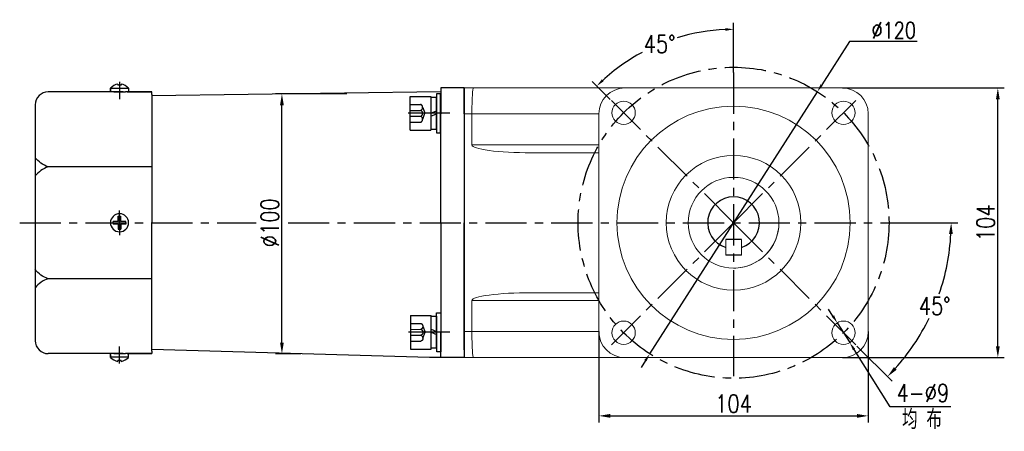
# Model space of a CAD drawing. Header units: inches. Extents: x 675 to 6233, y 11 to 1887.
# Tile 8 of 48: x 2545 to 2849, y 1180 to 1307. Entities that reach past the tile are written whole.
import ezdxf

# ---------------------------------------------------------------- set-up
doc = ezdxf.new("R2010")
doc.units = ezdxf.units.IN
doc.header["$LTSCALE"] = 10
doc.header["$MEASUREMENT"] = 0
doc.linetypes.add('CENTER', pattern=[10.16, 6.35, -1.27, 1.27, -1.27])
doc.linetypes.add('HIDDEN', pattern=[1.905, 1.27, -0.635])
for name, color, linetype in [('1轮廓实线层', 7, 'Continuous'), ('3中心线层', 1, 'CENTER'), ('4虚线层', 6, 'HIDDEN'), ('6文字层', 3, 'Continuous'), ('7标注层', 4, 'Continuous')]:
    doc.layers.add(name, color=color, linetype=linetype)
doc.styles.add('PC_TEXTSTYLE', font='isocp.shx', dxfattribs={"width": 0.8, "bigfont": 'HZFS.SHX'})
doc.styles.add('TH_GBDIM', font='romans.shx', dxfattribs={"width": 0.8, "bigfont": 'gbcbig.shx'})
doc.dimstyles.new('TH_GBDIM', dxfattribs={"dimtxt": 3.5, "dimasz": 2.5, "dimexe": 2, "dimexo": 0, "dimgap": 1, "dimtad": 1, "dimdec": 4, "dimdsep": 46, "dimtxsty": 'TH_GBDIM', "dimcen": 0.09, "dimclrd": 4, "dimclre": 4, "dimclrt": 3, "dimadec": 0, "dimazin": 0, "dimtfac": 1, "dimtdec": 4, "dimtmove": 0, "dimatfit": 3, "dimfxl": 1, "dimtzin": 0, "dimarcsym": 0})
doc.dimstyles.new('角度标注', dxfattribs={"dimtxt": 3.5, "dimasz": 3, "dimexe": 2, "dimexo": 0, "dimgap": 1, "dimtad": 1, "dimtih": 1, "dimtoh": 1, "dimdsep": 46, "dimtxsty": 'PC_TEXTSTYLE', "dimsah": 1, "dimcen": 0.09, "dimclrd": 4, "dimclrt": 3, "dimadec": 0, "dimazin": 0, "dimtfac": 0.7, "dimtmove": 0, "dimatfit": 0, "dimfxl": 1, "dimtzin": 0, "dimarcsym": 0})

# ---------------------------------------------------------------- blocks, each defined once
blk = doc.blocks.new('*D144')
at = {"layer": '7标注层', "color": 4, "lineweight": -2, "transparency": 16777216}
for p, q in [((2645.73, 1284.2), (2623.68, 1284.2)), ((2625.68, 1207.45), (2625.68, 1280.7)), ((2631.51, 1203.95), (2623.68, 1203.95))]:
    blk.add_line(p, q, dxfattribs=at)
at = {"layer": '7标注层', "color": 4, "transparency": 16777216}
for points in [[(2625.1, 1280.7), (2626.26, 1280.7), (2625.68, 1284.2)], [(2625.1, 1207.45), (2626.26, 1207.45), (2625.68, 1203.95)]]:
    blk.add_solid(points, dxfattribs=at)
at = {"layer": 'Defpoints', "color": 0, "transparency": 16777216}
for p in [(2625.68, 1284.2), (2645.73, 1284.2), (2631.51, 1203.95)]:
    blk.add_point(p, dxfattribs=at)
at = {"layer": '7标注层', "color": 3, "transparency": 16777216, "insert": (2621.93, 1244.41), "char_height": 5.5, "attachment_point": 5, "rotation": 90, "style": 'TH_GBDIM'}
blk.add_mtext('%%C100', dxfattribs=at)
blk = doc.blocks.new('*D145')
at = {"layer": '7标注层', "color": 4, "lineweight": -2, "transparency": 16777216}
for p, q in [((2723.53, 1210.81), (2723.53, 1182.81)), ((2806.73, 1210.81), (2806.73, 1182.81)), ((2727.03, 1184.81), (2803.23, 1184.81))]:
    blk.add_line(p, q, dxfattribs=at)
at = {"layer": '7标注层', "color": 4, "transparency": 16777216}
for points in [[(2727.03, 1185.39), (2727.03, 1184.22), (2723.53, 1184.81)], [(2803.23, 1185.39), (2803.23, 1184.22), (2806.73, 1184.81)]]:
    blk.add_solid(points, dxfattribs=at)
at = {"layer": 'Defpoints', "color": 0, "transparency": 16777216}
for p in [(2723.53, 1210.81), (2806.73, 1210.81), (2806.73, 1184.81)]:
    blk.add_point(p, dxfattribs=at)
at = {"layer": '7标注层', "color": 3, "transparency": 16777216, "insert": (2765.13, 1188.56), "char_height": 5.5, "attachment_point": 5, "style": 'TH_GBDIM'}
blk.add_mtext('104', dxfattribs=at)
blk = doc.blocks.new('*D146')
at = {"layer": '7标注层', "color": 4, "lineweight": -2, "transparency": 16777216}
for p, q in [((2798.73, 1286.01), (2848.73, 1286.01)), ((2846.73, 1206.31), (2846.73, 1282.51)), ((2798.73, 1202.81), (2848.73, 1202.81))]:
    blk.add_line(p, q, dxfattribs=at)
at = {"layer": '7标注层', "color": 4, "transparency": 16777216}
for points in [[(2846.14, 1282.51), (2847.31, 1282.51), (2846.73, 1286.01)], [(2846.14, 1206.31), (2847.31, 1206.31), (2846.73, 1202.81)]]:
    blk.add_solid(points, dxfattribs=at)
at = {"layer": 'Defpoints', "color": 0, "transparency": 16777216}
for p in [(2798.73, 1286.01), (2846.73, 1286.01), (2798.73, 1202.81)]:
    blk.add_point(p, dxfattribs=at)
at = {"layer": '7标注层', "color": 3, "transparency": 16777216, "insert": (2842.98, 1244.41), "char_height": 5.5, "attachment_point": 5, "rotation": 90, "style": 'TH_GBDIM'}
blk.add_mtext('104', dxfattribs=at)
blk = doc.blocks.new('*D147')
at = {"layer": '7标注层', "color": 4, "lineweight": -2, "transparency": 16777216}
for p, q in [((2800.89, 1300.3), (2792.35, 1286.95)), ((2821.83, 1300.3), (2800.89, 1300.3)), ((2739.27, 1203.98), (2791, 1284.84)), ((2737.92, 1201.87), (2736.57, 1199.76))]:
    blk.add_line(p, q, dxfattribs=at)
at = {"layer": '7标注层', "color": 4, "transparency": 16777216}
for points in [[(2792, 1287.18), (2792.7, 1286.73), (2791, 1284.84)], [(2737.57, 1202.09), (2738.27, 1201.65), (2739.27, 1203.98)]]:
    blk.add_solid(points, dxfattribs=at)
at = {"layer": 'Defpoints', "color": 0, "transparency": 16777216}
for p in [(2791, 1284.84), (2739.27, 1203.98)]:
    blk.add_point(p, dxfattribs=at)
at = {"layer": '7标注层', "color": 3, "transparency": 16777216, "insert": (2814.59, 1303.8), "char_height": 5, "attachment_point": 5, "style": 'TH_GBDIM'}
blk.add_mtext('{∅120}{}{}', dxfattribs=at)
blk = doc.blocks.new('*D148')
at = {"layer": '7标注层', "color": 4, "lineweight": -2, "transparency": 16777216}
for p, q in [((2795.82, 1215.63), (2794.48, 1217.74)), ((2797.15, 1213.51), (2801, 1207.43)), ((2813.51, 1187.62), (2802.33, 1205.31)), ((2832.19, 1187.62), (2813.51, 1187.62))]:
    blk.add_line(p, q, dxfattribs=at)
at = {"layer": '7标注层', "color": 4, "transparency": 16777216}
for points in [[(2796.17, 1215.85), (2795.47, 1215.4), (2797.15, 1213.51)], [(2802.68, 1205.53), (2801.98, 1205.09), (2801, 1207.43)]]:
    blk.add_solid(points, dxfattribs=at)
at = {"layer": 'Defpoints', "color": 0, "transparency": 16777216}
for p in [(2797.15, 1213.51), (2801, 1207.43)]:
    blk.add_point(p, dxfattribs=at)
at = {"layer": '7标注层', "color": 3, "transparency": 16777216, "insert": (2823.6, 1191.87), "char_height": 5.5, "attachment_point": 5, "style": 'TH_GBDIM'}
blk.add_mtext('{4-∅9}{}{}', dxfattribs=at)
blk = doc.blocks.new('*D134')
at = {"layer": '7标注层', "color": 0, "lineweight": -2, "transparency": 16777216}
for p, q in [((2765.13, 1290.77), (2765.13, 1306.11)), ((2727.04, 1282.5), (2721.51, 1288.04))]:
    blk.add_line(p, q, dxfattribs=at)
at = {"layer": '7标注层', "color": 4, "lineweight": -2, "transparency": 16777216}
for start, end in [(92.3996, 106.9914), (118.2383, 132.6004)]:
    blk.add_arc((2765.13, 1244.41), 59.7, start, end, dxfattribs=at)
at = {"layer": '7标注层', "color": 4, "transparency": 16777216}
for points in [[(2762.63, 1304.47), (2762.64, 1303.64), (2765.13, 1304.11)], [(2725.01, 1288.05), (2724.44, 1288.65), (2722.92, 1286.62)]]:
    blk.add_solid(points, dxfattribs=at)
at = {"layer": 'Defpoints', "color": 0, "transparency": 16777216}
for p in [(2749.68, 1302.07), (2765.13, 1290.77), (2727.04, 1282.5), (2765.13, 1244.41), (2765.13, 1197.05)]:
    blk.add_point(p, dxfattribs=at)
at = {"layer": '7标注层', "color": 3, "transparency": 16777216, "insert": (2742.29, 1299.56), "char_height": 5.5, "attachment_point": 5, "style": 'TH_GBDIM'}
blk.add_mtext('45°', dxfattribs=at)
blk = doc.blocks.new('GB／T70.1M8M12')
at = {"layer": '1轮廓实线层'}
for p, q in [((0, -6.5), (0, 6.5)), ((0, 6.5), (8, 6.5)), ((8, 6.5), (8, -6.5)), ((0, -6.5), (8, -6.5))]:
    blk.add_line(p, q, dxfattribs=at)
at = {"layer": '3中心线层'}
blk.add_line((15.26, 0), (-0.8, 0), dxfattribs=at)
at = {"layer": '4虚线层'}
for p, q in [((0, 3.43), (4, 3.43)), ((0, 1.14), (4, 1.14)), ((4.8, 2.29), (5.65, 0)), ((4.8, -2.29), (5.65, 0)), ((0, -1.14), (4, -1.14)), ((0, -3.43), (4, -3.43))]:
    blk.add_line(p, q, dxfattribs=at)
for centre in [(3.58, 2.29), (3.58, 0), (3.58, -2.29)]:
    blk.add_arc(centre, 1.22, 290.0384, 69.9616, dxfattribs=at)
blk = doc.blocks.new('GB848_8_1.6_R')
at = {"layer": '1轮廓实线层'}
for p, q in [((-4.2, 1.6), (-7.5, 1.6)), ((-7.5, 1.6), (-7.5, 0)), ((-7.5, 0), (-4.2, 0)), ((4.2, 1.6), (-4.2, 1.6)), ((-4.2, 0), (4.2, 0)), ((7.5, 1.6), (4.2, 1.6)), ((4.2, 0), (7.5, 0)), ((7.5, 0), (7.5, 1.6))]:
    blk.add_line(p, q, dxfattribs=at)
blk = doc.blocks.new('GB93_8_1.05_R')
at = {"layer": '1轮廓实线层'}
for p, q in [((6.15, 2.1), (-6.15, 2.1)), ((-6.15, 2.1), (-6.15, 0)), ((-6.15, 0), (6.15, 0)), ((0, 0), (-0.9, 2.1)), ((1.13, 0), (0.23, 2.1)), ((6.15, 0), (6.15, 2.1))]:
    blk.add_line(p, q, dxfattribs=at)
blk = doc.blocks.new('*D327')
at = {"layer": '7标注层', "color": 0, "lineweight": -2, "transparency": 16777216}
for p, q in [((2814.38, 1244.41), (2834.33, 1244.41)), ((2803.23, 1206.32), (2814.06, 1195.48))]:
    blk.add_line(p, q, dxfattribs=at)
at = {"layer": '7标注层', "color": 4, "lineweight": -2, "transparency": 16777216}
for start, end in [(340.9209, 357.0152), (317.9848, 333.9922)]:
    blk.add_arc((2765.13, 1244.41), 67.19, start, end, dxfattribs=at)
at = {"layer": '7标注层', "color": 4, "transparency": 16777216}
for points in [[(2831.65, 1240.93), (2832.82, 1240.9), (2832.33, 1244.41)], [(2815.48, 1199.04), (2814.63, 1199.84), (2812.65, 1196.9)]]:
    blk.add_solid(points, dxfattribs=at)
at = {"layer": 'Defpoints', "color": 0, "transparency": 16777216}
for p in [(2765.13, 1244.41), (2803.49, 1244.41), (2814.38, 1244.41), (2823.32, 1210.81), (2803.23, 1206.32)]:
    blk.add_point(p, dxfattribs=at)
at = {"layer": '7标注层', "color": 3, "transparency": 16777216, "insert": (2827.21, 1218.7), "char_height": 5.5, "attachment_point": 5, "style": 'TH_GBDIM'}
blk.add_mtext('45°', dxfattribs=at)

msp = doc.modelspace()

# ---------------------------------------------------------------- linework, layer by layer
for p, q in [((2575.053626, 1287.232773), (2575.053626, 1286.890216)), ((2576.013626, 1286.890216), (2575.053626, 1286.890216)), ((2576.013626, 1287.232773), (2576.013626, 1286.890216)), ((2681.933626, 1286.010216), (2674.733626, 1286.010216)), ((2674.733626, 1286.010216), (2674.733626, 1278.010216)), ((2674.733626, 1286.010216), (2674.733626, 1278.010216)), ((2681.933626, 1286.010216), (2674.733626, 1286.010216)), ((2674.733626, 1286.010216), (2674.733626, 1278.010216)), ((2681.933626, 1278.010216), (2681.933626, 1286.010216)), ((2681.933626, 1278.010216), (2681.933626, 1286.010216)), ((2681.933626, 1278.010216), (2681.933626, 1286.010216)), ((2576.688722, 1284.810216), (2553.533626, 1284.810216)), ((2572.733626, 1285.958492), (2572.733626, 1284.810216)), ((2578.333626, 1285.882969), (2572.733626, 1285.882969)), ((2572.733628, 1285.052419), (2572.733628, 1285.958494)), ((2573.733626, 1284.810216), (2577.333626, 1284.810216)), ((2573.733626, 1284.810216), (2577.333626, 1284.810216)), ((2585.533626, 1284.810216), (2577.333626, 1284.810216)), ((2578.333626, 1285.958492), (2578.333626, 1284.810216)), ((2674.733626, 1284.815859), (2585.533626, 1283.557435)), ((2585.533626, 1284.010216), (2585.533626, 1284.810216)), ((2585.533626, 1284.010216), (2585.533626, 1244.410216)), ((2681.933626, 1283.610216), (2681.933626, 1244.410216)), ((2681.933626, 1283.610216), (2681.933626, 1244.410216)), ((2681.933626, 1283.610216), (2681.933626, 1244.410216)), ((2674.733626, 1244.410216), (2674.733626, 1278.010216)), ((2674.733626, 1244.410216), (2674.733626, 1278.010216)), ((2674.733626, 1244.410216), (2674.733626, 1278.010216)), ((2585.533626, 1261.675209), (2553.533626, 1261.675209)), ((2585.533626, 1204.810216), (2585.533626, 1244.410216)), ((2674.733626, 1244.410216), (2674.733626, 1210.810216)), ((2674.733626, 1244.410216), (2674.733626, 1210.810216)), ((2674.733626, 1244.410216), (2674.733626, 1210.810216)), ((2681.933626, 1205.210216), (2681.933626, 1244.410216)), ((2681.933626, 1205.210216), (2681.933626, 1244.410216)), ((2681.933626, 1205.210216), (2681.933626, 1244.410216)), ((2767.533625, 1239.210215), (2762.733625, 1239.210215)), ((2767.533625, 1234.410215), (2762.733625, 1234.410215)), ((2585.533626, 1227.145222), (2553.533626, 1227.145222)), ((2674.733626, 1202.810216), (2674.733626, 1210.810216)), ((2674.733626, 1202.810216), (2674.733626, 1210.810216)), ((2674.733626, 1202.810216), (2674.733626, 1210.810216)), ((2674.733626, 1202.810216), (2674.733626, 1210.810216)), ((2681.933626, 1210.810216), (2681.933626, 1202.810216)), ((2681.933626, 1210.810216), (2681.933626, 1202.810216)), ((2681.933626, 1210.810216), (2681.933626, 1202.810216)), ((2576.688722, 1204.010216), (2553.533626, 1204.010216)), ((2572.733626, 1202.861939), (2572.733626, 1204.010216)), ((2573.733626, 1204.010216), (2577.333626, 1204.010216)), ((2573.733626, 1204.010216), (2577.333626, 1204.010216)), ((2585.533626, 1204.010216), (2577.333626, 1204.010216)), ((2578.333626, 1202.861939), (2578.333626, 1204.010216)), ((2671.294439, 1202.810216), (2585.533626, 1205.262996)), ((2585.533626, 1204.810216), (2585.533626, 1204.010216)), ((2578.333626, 1202.937463), (2572.733626, 1202.937463)), ((2572.733628, 1203.768013), (2572.733628, 1202.861938)), ((2576.013626, 1201.930216), (2575.053626, 1201.930216)), ((2575.053626, 1201.587658), (2575.053626, 1201.930216)), ((2576.013626, 1201.587658), (2576.013626, 1201.930216)), ((2674.733626, 1202.810216), (2671.294439, 1202.810216)), ((2674.733626, 1202.810216), (2671.294439, 1202.810216)), ((2674.733626, 1202.810216), (2671.294439, 1202.810216)), ((2681.933626, 1202.810216), (2674.733626, 1202.810216)), ((2681.933626, 1202.810216), (2674.733626, 1202.810216))]:
    msp.add_line(p, q)
at = {"linetype": 'Continuous', "lineweight": 15}
for p, q in [((2681.933626, 1286.010216), (2684.861925, 1286.010216)), ((2684.861925, 1286.010216), (2731.533625, 1286.010216)), ((2798.733624, 1286.010216), (2731.533625, 1286.010216)), ((2684.333625, 1278.010214), (2681.933626, 1278.010214)), ((2723.533627, 1278.010214), (2684.333625, 1278.010214)), ((2684.333625, 1268.410214), (2684.333625, 1278.010214)), ((2723.533627, 1278.010214), (2723.533627, 1210.810215)), ((2806.733622, 1210.810215), (2806.733622, 1278.010214)), ((2684.333625, 1268.410214), (2723.533627, 1268.410214)), ((2723.533627, 1266.010215), (2702.584421, 1266.010215)), ((2762.733625, 1239.210215), (2762.733625, 1234.410215)), ((2767.533625, 1234.410215), (2767.533625, 1239.210215)), ((2702.584421, 1222.810214), (2723.533627, 1222.810214)), ((2723.533627, 1220.410215), (2684.333625, 1220.410215)), ((2684.333625, 1220.410215), (2684.333625, 1210.810215)), ((2681.933626, 1210.810215), (2684.333625, 1210.810215)), ((2684.333625, 1210.810215), (2723.533627, 1210.810215)), ((2684.861925, 1202.810214), (2681.933626, 1202.810214)), ((2731.533625, 1202.810214), (2684.861925, 1202.810214)), ((2731.533625, 1202.810214), (2798.733624, 1202.810214))]:
    msp.add_line(p, q, dxfattribs=at)
for centre, radius in [((2731.1925, 1278.35134), 3.6), ((2765.133625, 1244.410215), 36), ((2799.074751, 1278.35134), 3.6), ((2765.133625, 1244.410215), 20.8), ((2765.133625, 1244.410215), 14), ((2765.133625, 1244.410215), 14), ((2731.1925, 1210.469089), 3.6), ((2799.074751, 1210.469089), 3.6)]:
    msp.add_circle(centre, radius, dxfattribs=at)
for centre, radius, start, end in [((2576.301541, 1282.2117), 5.173825, 103.95724298, 133.59914619), ((2574.765711, 1282.2117), 5.173825, 46.40085381, 76.04275702), ((2553.533626, 1280.810216), 4, 90, 180), ((2765.133625, 1244.410215), 8, 287.45760125, 252.54239469), ((2553.533626, 1208.010216), 4, 180, 270), ((2576.301541, 1206.608731), 5.173825, 226.40085381, 256.04275702), ((2574.765711, 1206.608731), 5.173825, 283.95724298, 313.59914619)]:
    msp.add_arc(centre, radius, start, end)
for centre, radius, start, end in [((2731.533625, 1278.010215), 8, 90, 180), ((2798.733625, 1278.010215), 8, 0, 90), ((2765.133625, 1244.410215), 14, 292.4427042, 0), ((2765.133625, 1244.410215), 14, 270, 292.4427042), ((2731.533625, 1210.810215), 8, 180, 270), ((2798.733625, 1210.810215), 8, 270, 0)]:
    msp.add_arc(centre, radius, start, end, dxfattribs=at)
for centre, major_axis, ratio, start_param, end_param in [((2684.861923, 1278.010215), (0, 8), 0.0660372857, 0, 1.5707963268), ((2702.584422, 1268.410215), (-18.250797, 0), 0.1315011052, 0, 1.5707963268), ((2702.584422, 1220.410215), (18.250797, 0), 0.1315011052, 1.5707963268, 3.1415926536), ((2684.861923, 1210.810215), (0, 8), 0.0660372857, 1.5707963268, 3.1415926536)]:
    msp.add_ellipse(centre, major_axis=major_axis, ratio=ratio, start_param=start_param, end_param=end_param, dxfattribs=at)
for points in [[(2577.933626, 1284.810216), (2585.533626, 1284.810216)], [(2577.933626, 1204.010216), (2585.533626, 1204.010216)]]:
    msp.add_open_spline(points, degree=1)
for points in [[(2553.533626, 1261.675209), (2551.249507, 1262.807692), (2549.533626, 1264.479364)], [(2553.533626, 1261.675209), (2551.249507, 1260.542726), (2549.533626, 1258.871054)], [(2553.533626, 1227.145222), (2551.249507, 1228.277705), (2549.533626, 1229.949377)], [(2553.533626, 1227.145222), (2551.249507, 1226.012739), (2549.533626, 1224.341067)]]:
    msp.add_spline(points, degree=3)
at = {"layer": '1轮廓实线层', "color": 0}
for p, q in [((2681.933626, 1286.010216), (2681.933626, 1202.810216)), ((2681.933626, 1286.010216), (2681.933626, 1202.810216)), ((2681.933626, 1284.410216), (2681.933626, 1283.690216)), ((2681.933626, 1284.410216), (2681.933626, 1283.690216))]:
    msp.add_line(p, q, dxfattribs=at)
at = {"layer": '1轮廓实线层'}
for p, q in [((2573.933626, 1284.810216), (2577.133626, 1284.810216)), ((2549.533626, 1280.810216), (2549.533626, 1208.010216)), ((2575.133626, 1244.810216), (2573.533626, 1244.810216)), ((2573.533626, 1244.410216), (2573.533626, 1244.810216)), ((2573.533626, 1244.410216), (2573.533626, 1244.010216)), ((2575.133626, 1244.010216), (2573.533626, 1244.010216)), ((2575.133626, 1244.810216), (2575.133626, 1246.410216)), ((2575.133626, 1246.410216), (2575.933626, 1246.410216)), ((2575.133626, 1244.010216), (2575.133626, 1242.410216)), ((2575.933626, 1244.810216), (2575.933626, 1246.410216)), ((2577.533626, 1244.810216), (2575.933626, 1244.810216)), ((2577.533626, 1244.010216), (2575.933626, 1244.010216)), ((2575.933626, 1244.010216), (2575.933626, 1242.410216)), ((2577.533626, 1244.410216), (2577.533626, 1244.810216)), ((2577.533626, 1244.410216), (2577.533626, 1244.010216)), ((2575.133626, 1242.410216), (2575.933626, 1242.410216)), ((2573.933626, 1204.010216), (2577.133626, 1204.010216))]:
    msp.add_line(p, q, dxfattribs=at)
for start, end in [(0, 180), (180, 0)]:
    msp.add_arc((2575.533626, 1244.410216), 2.8, start, end, dxfattribs=at)
at = {"layer": '3中心线层', "ltscale": 0.2}
for p, q in [((2765.133625, 1290.769251), (2765.133625, 1197.050362)), ((2575.533626, 1287.869383), (2575.533626, 1282.572678)), ((2765.133625, 1244.410215), (2727.041403, 1282.502437)), ((2765.133625, 1244.410215), (2803.225848, 1282.502437)), ((2575.533626, 1243.567899), (2575.533626, 1248.192862)), ((2575.533626, 1242.991009), (2575.533626, 1247.993338)), ((2575.533626, 1242.461573), (2575.533626, 1247.955438)), ((2575.533626, 1243.781612), (2575.533626, 1247.610216)), ((2544.709975, 1244.410218), (2617.702073, 1244.410219)), ((2575.533626, 1246.358858), (2575.533626, 1240.864994)), ((2575.533626, 1245.829422), (2575.533626, 1240.827094)), ((2575.533626, 1245.252532), (2575.533626, 1240.62757)), ((2575.533626, 1245.03882), (2575.533626, 1241.210216)), ((2627.576074, 1244.410219), (2820.733619, 1244.410219)), ((2765.133625, 1244.410215), (2727.041403, 1206.317992)), ((2765.133625, 1244.410215), (2803.225848, 1206.317992)), ((2575.533626, 1200.951048), (2575.533626, 1206.247754))]:
    msp.add_line(p, q, dxfattribs=at)
msp.add_circle((2765.133625, 1244.410215), 48, dxfattribs=at)

# ---------------------------------------------------------------- block references
at = {"layer": '1轮廓实线层', "zscale": 0.8}
for name, p, xscale, yscale, rotation in [('GB93_8_1.05_R', (2671.697004, 1278.183141), 0.8, 0.8, 270), ('GB848_8_1.6_R', (2673.377004, 1278.183141), 0.8, 0.8, 270), ('GB848_8_1.6_R', (2673.445858, 1210.619764), -0.8000000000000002, 0.8000000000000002, 270.1167809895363), ('GB93_8_1.05_R', (2671.765862, 1210.61634), -0.8000000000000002, 0.8000000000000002, 270.1167809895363)]:
    msp.add_blockref(name, p, dxfattribs=dict(at, xscale=xscale, yscale=yscale, rotation=rotation))
at = {"layer": '3中心线层', "ltscale": 0.2, "xscale": 0.8, "yscale": 0.8, "zscale": 0.8}
msp.add_blockref('GB／T70.1M8M12', (2665.297004, 1278.183141), dxfattribs=at)
at = {"layer": '3中心线层', "ltscale": 0.2, "xscale": -0.8, "yscale": 0.8000000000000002, "zscale": 0.8, "rotation": 180.1167809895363}
msp.add_blockref('GB／T70.1M8M12', (2665.365875, 1210.603295), dxfattribs=at)

# ---------------------------------------------------------------- texts
at = {"layer": '6文字层', "insert": (2817.140307, 1186.725394), "char_height": 6, "width": 38.96782955, "attachment_point": 1, "style": 'PC_TEXTSTYLE'}
msp.add_mtext('{\\C3;均 布}', dxfattribs=at)

# ---------------------------------------------------------------- dimensions: what is measured, and where the dimension line sits
at = {"layer": '7标注层'}
for base, line1, line2, override, picture, middle in [((2749.682733, 1302.073731), ((2765.133625, 1244.410215), (2727.041403, 1282.502437)), ((2765.133625, 1290.769251), (2765.133625, 1197.050362)), {"dimtxt": 5.5, "dimasz": 2.5, "dimgap": 1, "dimtad": 1, "dimjust": 0, "dimdec": 0, "dimlfac": 1.25, "dimtxsty": 'TH_GBDIM', "dimse1": 0, "dimse2": 0, "dimsd1": 0, "dimsd2": 0, "dimadec": 0, "dimazin": 2}, '*D134', (2742.288318, 1299.563666)), ((2823.323598, 1210.814219), ((2765.133629, 1244.410219), (2803.225848, 1206.317992)), ((2803.488027, 1244.410219), (2814.381847, 1244.410219)), {"dimtxt": 5.5, "dimasz": 3.5, "dimdec": 0, "dimtxsty": 'TH_GBDIM'}, '*D327', (2827.210933, 1218.696954))]:
    dim = msp.add_angular_dim_2l(base=base, line1=line1, line2=line2, dimstyle='角度标注', override=override, dxfattribs=at)
    dim.commit()
    dim.dimension.update_dxf_attribs({"geometry": picture, "text_midpoint": middle})
for p1, p2, text, override, picture, middle in [((2739.267389, 1203.97585), (2790.999862, 1284.844579), '{<>}{}{}', {"dimtxt": 5, "dimasz": 2.5, "dimgap": 1, "dimtad": 1, "dimjust": 0, "dimtoh": 1, "dimdec": 4, "dimlfac": 1.25, "dimse1": 0, "dimse2": 0, "dimsd1": 0, "dimsd2": 0, "dimadec": 4}, '*D147', (2814.592377, 1300.298239)), ((2797.152344, 1213.512829), (2800.997158, 1207.425349), '{4-<>}{}{}', {"dimtxt": 5.5, "dimgap": 1.5, "dimtoh": 1, "dimdec": 0, "dimlfac": 1.25}, '*D148', (2823.597359, 1187.618748))]:
    dim = msp.add_diameter_dim_2p(p1=p1, p2=p2, text=text, dimstyle='TH_GBDIM', override=override, dxfattribs=at)
    dim.commit()
    dim.dimension.update_dxf_attribs({"geometry": picture, "text_midpoint": middle, "dimtype": 163})
dim = msp.add_linear_dim(base=(2846.725517, 1286.010215), p1=(2798.733624, 1202.810214), p2=(2798.733625, 1286.010215), angle=90, dimstyle='TH_GBDIM', override={"dimtxt": 5.5, "dimasz": 3.5, "dimdec": 1, "dimlfac": 1.25, "dimadec": 1}, dxfattribs=at)
dim.commit()
dim.dimension.update_dxf_attribs({"geometry": '*D146', "text_midpoint": (2846.725517, 1244.410214), "dimtype": 160})
dim = msp.add_linear_dim(base=(2625.678814, 1284.196105), p1=(2631.514575, 1203.947929), p2=(2645.733626, 1284.196105), angle=90, text='%%C100', dimstyle='TH_GBDIM', override={"dimtxt": 5.5, "dimasz": 3.5, "dimdec": 1, "dimlfac": 1.25, "dimadec": 1}, dxfattribs=at)
dim.commit()
dim.dimension.update_dxf_attribs({"geometry": '*D144', "text_midpoint": (2625.678814, 1244.410216), "dimtype": 160})
dim = msp.add_linear_dim(base=(2806.733625, 1184.807939), p1=(2723.533625, 1210.810215), p2=(2806.733625, 1210.810215), dimstyle='TH_GBDIM', override={"dimtxt": 5.5, "dimasz": 3.5, "dimdec": 1, "dimlfac": 1.25, "dimadec": 1}, dxfattribs=at)
dim.commit()
dim.dimension.update_dxf_attribs({"geometry": '*D145', "text_midpoint": (2765.133625, 1188.557939)})

doc.saveas('drawing.dxf')
